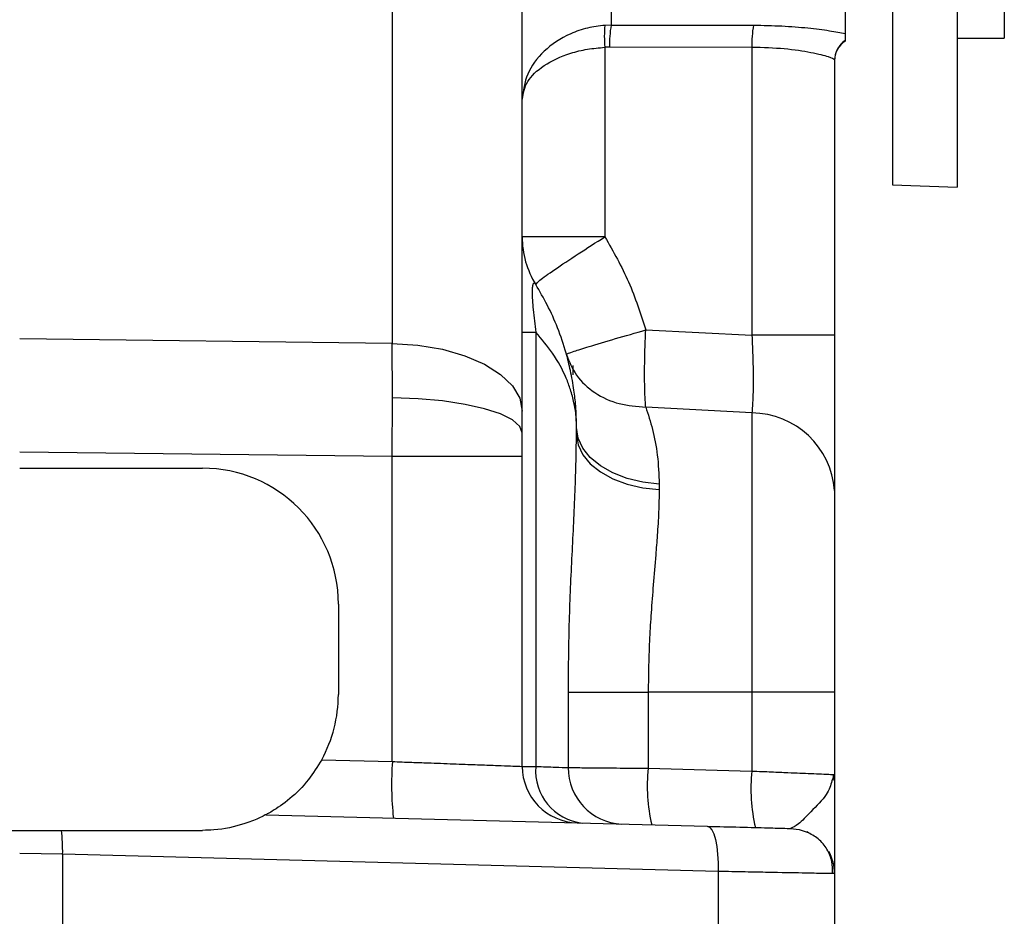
# Model space of a CAD drawing. Header units: inches. Extents: x 0.4 to 16.6, y 0.2 to 10.8.
# Tile 12 of 16: x 12.5 to 14.3, y 3.8 to 5.5. Entities that reach past the tile are written whole.
import ezdxf

# ---------------------------------------------------------------- set-up
doc = ezdxf.new("R2010")
doc.units = ezdxf.units.IN
doc.header["$MEASUREMENT"] = 0

msp = doc.modelspace()

# ---------------------------------------------------------------- linework, layer by layer
at = {"color": 7, "linetype": 'Continuous', "lineweight": 25}
for p, q in [((14.2783, 5.7747), (14.2783, 5.4463)), ((13.1518, 5.7488), (13.1518, 4.8844)), ((13.9856, 5.6989), (13.9856, 5.4547)), ((14.0723, 5.7019), (14.0723, 5.1763)), ((14.1916, 5.6955), (14.1916, 5.1721)), ((13.3909, 4.7595), (13.3909, 5.5357)), ((13.5546, 5.4703), (13.543, 5.4698)), ((13.5546, 5.4703), (13.8166, 5.4701)), ((13.9856, 5.4418), (13.9856, 5.4406)), ((14.1916, 5.4463), (14.2783, 5.4463)), ((13.5517, 5.4297), (13.543, 5.4294)), ((13.543, 5.4294), (13.543, 5.0804)), ((13.8137, 5.4293), (13.5517, 5.4297)), ((13.8137, 5.4293), (13.8137, 4.8993)), ((13.9659, 5.4064), (13.9659, 4.8993)), ((14.0723, 5.1763), (14.1916, 5.1721)), ((13.543, 5.0804), (13.3909, 5.0804)), ((13.3909, 4.9048), (13.4159, 4.9048)), ((13.4159, 4.9048), (13.4159, 4.1054)), ((13.6183, 4.909), (13.8137, 4.8993)), ((13.9659, 4.8993), (13.8137, 4.8993)), ((13.1518, 4.8844), (12.4659, 4.8924)), ((13.1522, 4.784), (13.1518, 4.8844)), ((13.1518, 4.6763), (13.1522, 4.784)), ((13.8137, 4.7563), (13.6183, 4.7671)), ((13.3909, 4.7194), (13.3909, 4.7595)), ((13.8137, 4.7563), (13.8137, 4.2425)), ((13.3909, 4.6763), (13.3909, 4.7194)), ((13.4909, 4.7162), (13.4909, 4.7292)), ((13.1518, 4.6763), (12.4659, 4.6843)), ((13.1518, 4.1145), (13.1518, 4.6763)), ((13.3909, 4.6763), (13.1518, 4.6763)), ((13.3909, 4.1056), (13.3909, 4.6763)), ((12.4659, 4.6545), (12.8025, 4.6545)), ((13.643, 4.6253), (13.643, 4.6151)), ((13.0525, 4.4045), (13.0525, 4.2378)), ((13.4758, 4.1035), (13.4758, 4.2425)), ((13.4758, 4.2425), (13.6229, 4.2425)), ((13.8137, 4.2425), (13.6229, 4.2425)), ((13.6229, 4.2425), (13.6229, 4.102)), ((13.9659, 4.2425), (13.8137, 4.2425)), ((13.8137, 4.2425), (13.8137, 4.097)), ((13.9659, 4.2425), (13.9659, 4.0905)), ((13.0219, 4.1179), (13.1518, 4.1145)), ((13.6229, 4.102), (13.8137, 4.097)), ((13.9607, 4.0908), (13.9659, 4.0905)), ((13.9659, 4.0905), (13.9611, 4.0792)), ((13.9652, 4.0797), (13.9631, 4.0907)), ((12.919, 4.0166), (13.7313, 3.9954)), ((12.5425, 3.9878), (12.8025, 3.9878)), ((12.5449, 3.9437), (12.4659, 3.9452)), ((12.5449, 3.9437), (12.5449, 3.6945)), ((13.7515, 3.9121), (12.5449, 3.9437)), ((13.7515, 3.9121), (13.7515, 3.6945)), ((13.9659, 3.9081), (13.9584, 3.9082)), ((13.9659, 3.9081), (13.9659, 3.6945))]:
    msp.add_line(p, q, dxfattribs=at)
at = {"color": 8, "linetype": 'Continuous', "lineweight": 25}
msp.add_line((13.5546, 5.6838), (13.5546, 5.4703), dxfattribs=at)
at = {"color": 7, "linetype": 'Continuous', "lineweight": 25, "flags": 128}
for points in [[(13.1518, 4.8844), (13.199, 4.8811), (13.2441, 4.8734), (13.2854, 4.8615), (13.3215, 4.846), (13.351, 4.8273), (13.3729, 4.8061), (13.3863, 4.7833), (13.3909, 4.7595)], [(13.3909, 4.7194), (13.3863, 4.7316), (13.3729, 4.7435), (13.3511, 4.7544), (13.3216, 4.7641), (13.2856, 4.7721), (13.2443, 4.7783), (13.1993, 4.7823), (13.1522, 4.784)], [(13.643, 4.6253), (13.6127, 4.6287), (13.5838, 4.6356), (13.5575, 4.6457), (13.5347, 4.6587), (13.516, 4.6741), (13.5022, 4.6914), (13.4937, 4.7099), (13.4909, 4.7292)], [(13.4909, 4.7162), (13.4937, 4.6975), (13.5022, 4.6794), (13.516, 4.6626), (13.5347, 4.6476), (13.5575, 4.635), (13.5838, 4.6252), (13.6127, 4.6184), (13.643, 4.6151)], [(13.7313, 3.9954), (13.7356, 3.9937), (13.7397, 3.9889), (13.7433, 3.9811), (13.7464, 3.9708), (13.7489, 3.9582), (13.7506, 3.9438), (13.7515, 3.9283), (13.7515, 3.9121)], [(13.8847, 3.9914), (13.9007, 3.9894), (13.9153, 3.9847)]]:
    msp.add_lwpolyline(points, dxfattribs=at)
at = {"color": 7, "linetype": 'Continuous', "lineweight": 25}
for centre, radius, start, end in [((13.7303, 5.4496), 0.1883, 173.8345, 186.1655), ((13.7408, 5.4365), 0.1892, 169.7315, 182.0862), ((13.9973, 5.4367), 0.1837, 169.539, 182.3102), ((14.0075, 5.4064), 0.0416, 121.7254, 179.9904), ((14.0075, 5.4052), 0.0417, 121.7625, 180), ((13.5575, 5.0804), 0.1667, 180, 211.7883), ((13.8122, 4.6023), 0.154, 4.113, 89.4417), ((12.8025, 4.4045), 0.25, 0, 90), ((12.8025, 4.2378), 0.25, 331.3209, 0), ((13.7497, 4.0729), 0.5993, 176.023, 185.9762), ((13.4949, 4.1056), 0.104, 180, 268.5), ((13.5123, 4.0975), 0.0968, 175.3697, 263.6146), ((13.5781, 4.1018), 0.1024, 179.0583, 267.6359), ((13.9264, 4.0684), 0.3054, 173.672, 193.3094), ((14.1173, 4.0634), 0.3054, 173.672, 193.3094), ((12.2752, 3.9515), 0.2698, 358.3315, 7.7365), ((13.8825, 3.9081), 0.0833, 0, 29.4635)]:
    msp.add_arc(centre, radius, start, end, dxfattribs=at)
for points, knots in [([(13.543, 5.4698), (13.5323, 5.4685), (13.5103, 5.4658), (13.4698, 5.4516), (13.4283, 5.4237), (13.3968, 5.3805), (13.3929, 5.3495), (13.3909, 5.3339)], [0, 0, 0, 0, 0.12244, 0.25066, 0.499777, 0.74916, 1, 1, 1, 1]), ([(13.8166, 5.4701), (13.8343, 5.4698), (13.8697, 5.4692), (13.9175, 5.4653), (13.9584, 5.46), (13.9766, 5.4565), (13.9856, 5.4547)], [0, 0, 0, 0, 0.252155, 0.503539, 0.753052, 1, 1, 1, 1]), ([(13.9856, 5.4547), (13.9856, 5.4521), (13.9856, 5.4468), (13.9856, 5.4434), (13.9856, 5.4418)], [0, 0, 0, 0, 0.500318, 1, 1, 1, 1]), ([(13.3909, 5.3339), (13.3929, 5.3448), (13.3968, 5.3665), (13.4283, 5.3968), (13.4698, 5.4165), (13.5102, 5.4265), (13.5322, 5.4284), (13.543, 5.4294)], [0, 0, 0, 0, 0.250829, 0.500235, 0.749362, 0.87729, 1, 1, 1, 1]), ([(13.9659, 5.4064), (13.9636, 5.4079), (13.9591, 5.4111), (13.9247, 5.4195), (13.8751, 5.4274), (13.8342, 5.4287), (13.8137, 5.4293)], [0, 0, 0, 0, 0.25035, 0.500178, 0.750096, 1, 1, 1, 1]), ([(13.4159, 4.9926), (13.4172, 4.9945), (13.4199, 4.9984), (13.4485, 5.0191), (13.4914, 5.0478), (13.5262, 5.0698), (13.543, 5.0804)], [0, 0, 0, 0, 0.241042, 0.5, 0.758958, 1, 1, 1, 1]), ([(13.543, 5.0804), (13.5586, 5.0531), (13.5897, 4.9987), (13.6088, 4.9389), (13.6183, 4.909)], [0, 0, 0, 0, 0.500099, 1, 1, 1, 1]), ([(13.4159, 4.9926), (13.4141, 4.9945), (13.4116, 4.9974), (13.4096, 4.9895), (13.409, 4.9791), (13.4096, 4.9641), (13.4116, 4.9389), (13.4141, 4.9188), (13.4159, 4.9048)], [0, 0, 0, 0, 0.26913, 0.38829, 0.500436, 0.613149, 0.731479, 1, 1, 1, 1]), ([(13.4909, 4.7292), (13.4906, 4.7426), (13.4901, 4.7656), (13.4861, 4.8006), (13.4804, 4.8329), (13.4708, 4.8714), (13.457, 4.912), (13.4383, 4.9543), (13.4231, 4.9802), (13.4159, 4.9926)], [0, 0, 0, 0, 0.1472615, 0.252361, 0.3862813, 0.5056889, 0.6837638, 0.8485167, 1, 1, 1, 1]), ([(13.4909, 4.7292), (13.4906, 4.7381), (13.4901, 4.7534), (13.4861, 4.7768), (13.4804, 4.7983), (13.4689, 4.829), (13.4498, 4.8648), (13.4267, 4.892), (13.4159, 4.9048)], [0, 0, 0, 0, 0.147284, 0.2524039, 0.3863432, 0.505775, 0.7678355, 1, 1, 1, 1]), ([(13.4723, 4.864), (13.4731, 4.8646), (13.4745, 4.8655), (13.4876, 4.8702), (13.514, 4.8786), (13.5601, 4.8924), (13.5993, 4.9036), (13.6183, 4.909)], [0, 0, 0, 0, 0.155402, 0.290784, 0.500734, 0.757931, 1, 1, 1, 1]), ([(13.6183, 4.7671), (13.6177, 4.7752), (13.6165, 4.7918), (13.616, 4.8269), (13.6165, 4.8667), (13.6177, 4.8951), (13.6183, 4.909)], [0, 0, 0, 0, 0.245886, 0.5, 0.754114, 1, 1, 1, 1]), ([(13.8137, 4.8993), (13.8144, 4.885), (13.8156, 4.8562), (13.8161, 4.8161), (13.8156, 4.7809), (13.8144, 4.7645), (13.8137, 4.7563)], [0, 0, 0, 0, 0.249665, 0.499797, 0.74992, 1, 1, 1, 1]), ([(13.9659, 4.8993), (13.9659, 4.8706), (13.9659, 4.8132), (13.9659, 4.7331), (13.9659, 4.6627), (13.9659, 4.6298), (13.9659, 4.6133)], [0, 0, 0, 0, 0.249425, 0.499797, 0.75016, 1, 1, 1, 1]), ([(13.4723, 4.864), (13.4776, 4.8508), (13.4885, 4.8235), (13.5232, 4.7919), (13.5677, 4.7708), (13.6017, 4.7683), (13.6183, 4.7671)], [0, 0, 0, 0, 0.243777, 0.5, 0.756223, 1, 1, 1, 1]), ([(13.4849, 4.8266), (13.4849, 4.8273), (13.4849, 4.8284), (13.4849, 4.8353), (13.4849, 4.84), (13.4849, 4.8433), (13.4849, 4.8437)], [0, 0, 0, 0, 0.46197, 0.713164, 0.964677, 1, 1, 1, 1]), ([(13.6183, 4.7671), (13.6226, 4.7537), (13.6312, 4.7272), (13.6408, 4.6794), (13.6423, 4.6433), (13.643, 4.6253)], [0, 0, 0, 0, 0.337837, 0.668835, 1, 1, 1, 1]), ([(13.4758, 4.2425), (13.4761, 4.2838), (13.4769, 4.3663), (13.4822, 4.488), (13.4887, 4.6064), (13.4902, 4.6796), (13.4909, 4.7162)], [0, 0, 0, 0, 0.250091, 0.50021, 0.750089, 1, 1, 1, 1]), ([(13.643, 4.6151), (13.6428, 4.6015), (13.6424, 4.5745), (13.6397, 4.534), (13.6362, 4.4893), (13.6322, 4.4418), (13.6282, 4.3907), (13.6252, 4.3412), (13.6233, 4.2924), (13.623, 4.2589), (13.6229, 4.2425)], [0, 0, 0, 0, 0.125461, 0.250001, 0.350915, 0.499777, 0.632695, 0.749974, 0.877546, 1, 1, 1, 1]), ([(13.9659, 4.6133), (13.9659, 4.5924), (13.9659, 4.5498), (13.9659, 4.4582), (13.9659, 4.3536), (13.9659, 4.2791), (13.9659, 4.2425)], [0, 0, 0, 0, 0.245747, 0.5, 0.754253, 1, 1, 1, 1]), ([(13.0219, 4.1179), (13.014, 4.1052), (12.9966, 4.077), (12.9629, 4.0443), (12.9351, 4.0254), (12.9209, 4.0176), (12.9196, 4.0169), (12.919, 4.0166)], [0, 0, 0, 0, 0.228295, 0.50916, 0.794211, 0.909374, 1, 1, 1, 1]), ([(13.1518, 4.1145), (13.1638, 4.114), (13.1859, 4.1132), (13.2156, 4.1121), (13.2492, 4.1109), (13.2855, 4.1095), (13.3231, 4.1081), (13.3532, 4.107), (13.3749, 4.1062), (13.3884, 4.1057), (13.3901, 4.1056), (13.3909, 4.1056)], [0, 0, 0, 0, 0.094441, 0.174707, 0.240789, 0.376634, 0.500195, 0.629985, 0.756546, 0.879883, 1, 1, 1, 1]), ([(13.3909, 4.1056), (13.392, 4.1056), (13.3941, 4.1056), (13.4086, 4.1054), (13.4159, 4.1054)], [0, 0, 0, 0, 0.493424, 1, 1, 1, 1]), ([(13.4159, 4.1054), (13.4287, 4.105), (13.4541, 4.1041), (13.4686, 4.1037), (13.4758, 4.1035)], [0, 0, 0, 0, 0.5054523, 1, 1, 1, 1]), ([(13.4758, 4.1035), (13.4802, 4.1034), (13.4897, 4.1033), (13.5197, 4.103), (13.5645, 4.1026), (13.6027, 4.1022), (13.6229, 4.102)], [0, 0, 0, 0, 0.203756, 0.4384, 0.703847, 1, 1, 1, 1]), ([(13.9659, 4.0905), (13.9659, 4.0751), (13.9659, 4.0447), (13.9659, 4.0017), (13.9659, 3.9666), (13.9659, 3.9406), (13.9659, 3.9156), (13.9659, 3.9111), (13.9659, 3.9081)], [0, 0, 0, 0, 0.169833, 0.335259, 0.499965, 0.627921, 0.750683, 1, 1, 1, 1]), ([(12.919, 4.0166), (12.9184, 4.0163), (12.9169, 4.0155), (12.9034, 4.0088), (12.8736, 3.9969), (12.8363, 3.9887), (12.8094, 3.988), (12.8025, 3.9878)], [0, 0, 0, 0, 0.108191, 0.255469, 0.490158, 0.869279, 1, 1, 1, 1]), ([(12.3892, 3.9878), (12.397, 3.9878), (12.4134, 3.9878), (12.4391, 3.9878), (12.4569, 3.9878), (12.4659, 3.9878)], [0, 0, 0, 0, 0.311383, 0.654131, 1, 1, 1, 1]), ([(12.4659, 3.9878), (12.4739, 3.9878), (12.4909, 3.9878), (12.5166, 3.9878), (12.5339, 3.9878), (12.5425, 3.9878)], [0, 0, 0, 0, 0.311383, 0.654131, 1, 1, 1, 1]), ([(13.7313, 3.9954), (13.752, 3.9948), (13.7947, 3.9937), (13.8448, 3.9924), (13.8785, 3.9915), (13.8827, 3.9914), (13.8847, 3.9914)], [0, 0, 0, 0, 0.243335, 0.500047, 0.756732, 1, 1, 1, 1]), ([(13.962, 3.9081), (13.962, 3.9157), (13.9621, 3.9313), (13.9528, 3.9537), (13.9371, 3.9731), (13.9222, 3.981), (13.9148, 3.9849)], [0, 0, 0, 0, 0.2398432, 0.4925335, 0.7493345, 1, 1, 1, 1])]:
    msp.add_open_spline(points, degree=3, knots=knots, dxfattribs=at)
at = {"color": 8, "linetype": 'Continuous', "lineweight": 25}
for points, knots in [([(13.8137, 4.097), (13.8259, 4.0965), (13.8489, 4.0955), (13.8869, 4.0939), (13.9261, 4.0922), (13.9553, 4.091), (13.9593, 4.0908), (13.9607, 4.0908)], [0, 0, 0, 0, 0.168939, 0.319961, 0.567371, 0.856913, 1, 1, 1, 1]), ([(13.9611, 4.0792), (13.9586, 4.0708), (13.953, 4.0523), (13.9236, 4.0242), (13.8991, 3.9973), (13.8893, 3.9932), (13.8847, 3.9914)], [0, 0, 0, 0, 0.2511569, 0.5518601, 0.7941554, 1, 1, 1, 1]), ([(13.9584, 3.9082), (13.9569, 3.9082), (13.9542, 3.9083), (13.9398, 3.9085), (13.925, 3.9088), (13.8965, 3.9094), (13.8553, 3.9101), (13.8009, 3.9112), (13.7684, 3.9118), (13.7515, 3.9121)], [0, 0, 0, 0, 0.138119, 0.233999, 0.331043, 0.429253, 0.691411, 0.839996, 1, 1, 1, 1])]:
    msp.add_open_spline(points, degree=3, knots=knots, dxfattribs=at)

doc.saveas('drawing.dxf')
